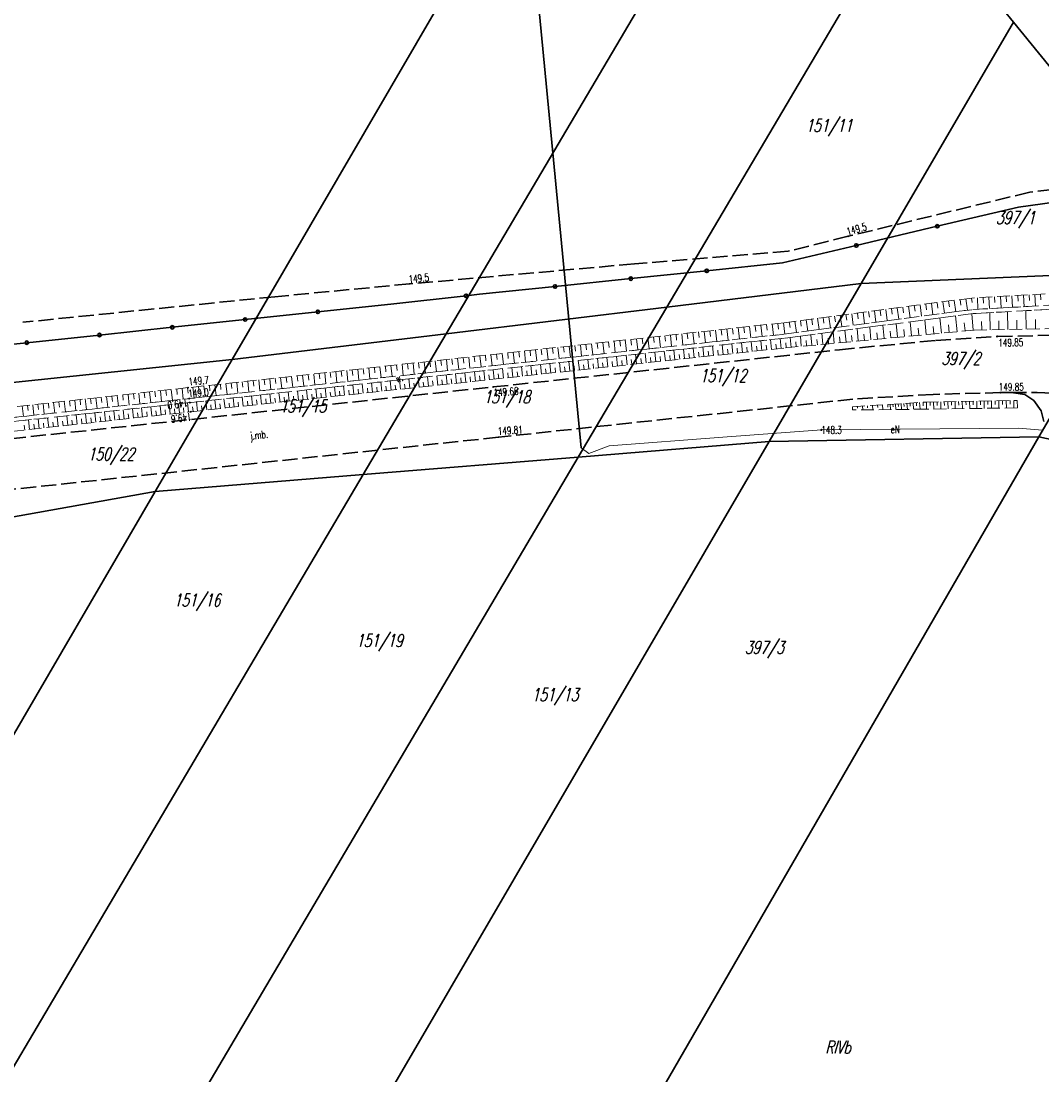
# Model space of a CAD drawing. Header units: metres. Extents: x 8430084 to 8437887, y 5768320 to 5771876.
# Tile 20 of 50: x 8433488 to 8433589, y 5770602 to 5770706. Entities that reach past the tile are written whole.
import ezdxf
from ezdxf.enums import TextEntityAlignment as Align

# ---------------------------------------------------------------- set-up
doc = ezdxf.new("R2010")
doc.units = ezdxf.units.M
doc.header["$MEASUREMENT"] = 0
for name, pattern in [('2_1', [0]), ('2_OTKJ', [2, 1.5, -0.5]), ('2_OTRK', [1.75, 1.25, -0.5]), ('2_OTRKG', [1.75, 1.25, -0.5]), ('2_OTWM', [1, 0.5, -0.5]), ('4_SUEP_A', [0]), ('4_SULO', [0]), ('GDE', [0]), ('GUK', [2, 1.5, -0.5]), ('GUZ', [1, 0.5, -0.5])]:
    doc.linetypes.add(name, pattern=pattern)
doc.layers.get('0').update_dxf_attribs({"color": 250, "linetype": 'CONTINUOUS', "lineweight": 100})
for name, color, linetype, lineweight in [('Dzialki', 4, 'GDE', 30), ('Numery_dzialek', 4, 'CONTINUOUS', 30), ('OTK_E_T_0', 253, 'CONTINUOUS', 0), ('OTK_L_0', 253, '2_OTKJ', 30), ('OTO_L_0', 252, 'CONTINUOUS', 35), ('OTR_L_1', 252, '2_OTRK', 18), ('OTR_T_0', 253, 'CONTINUOUS', 18), ('OTR_T_1', 253, 'CONTINUOUS', 18), ('OTW_E_T_2', 7, 'CONTINUOUS', 0), ('OTW_L_3', 7, 'CONTINUOUS', 18), ('SUEP_E_T_0', 1, 'CONTINUOUS', 0), ('SUEP_L_0', 1, '4_SUEP_A', 18), ('SUER_T_0', 1, 'CONTINUOUS', 18), ('SUL_L_1', 7, '4_SULO', 35), ('Uzytki', 253, 'GUZ', 18)]:
    doc.layers.add(name, color=color, linetype=linetype, lineweight=lineweight)
doc.layers.add('Kontury', color=7, linetype='GUK', lineweight=18, true_color=0x008000)
doc.layers.add('Numery_konturow', color=7, linetype='CONTINUOUS', lineweight=13, true_color=0x008000)
doc.styles.get("Standard").update_dxf_attribs({"font": 'Simplex.SHX', "width": 0.75})

# ---------------------------------------------------------------- blocks, each defined once
blk = doc.blocks.new('2_OTRN')
at = {"color": 0, "linetype": 'Continuous'}
blk.add_circle((0, 0), 0.045, dxfattribs=at)
blk = doc.blocks.new('2_OTRS')
at = {"color": 0, "linetype": 'Continuous'}
blk.add_circle((0, 0), 0.045, dxfattribs=at)
blk = doc.blocks.new('4_SUPS')
at = {"color": 0, "linetype": 'Continuous'}
blk.add_circle((0, 0), 0.0625, dxfattribs=at)

msp = doc.modelspace()

# ---------------------------------------------------------------- linework, layer by layer
at = {"layer": 'Dzialki'}
for p, q in [((8433508.67, 5770672.84), (8433552.22, 5770747.63)), ((8433529.85, 5770675.4), (8433563.96, 5770733.21)), ((8433575.71, 5770718.78), (8433551.67, 5770678.04)), ((8433585.97, 5770706.23), (8433575.71, 5770718.78)), ((8433570.9, 5770680.37), (8433585.97, 5770706.23)), ((8433585.97, 5770706.23), (8433601.27, 5770687.37)), ((8433570.9, 5770680.37), (8433597.88, 5770681.5)), ((8433597.88, 5770681.5), (8433588.46, 5770665.18)), ((8433551.67, 5770678.04), (8433570.9, 5770680.37)), ((8433561.78, 5770664.72), (8433570.9, 5770680.37)), ((8433529.85, 5770675.4), (8433551.67, 5770678.04)), ((8433551.67, 5770678.04), (8433542.9, 5770663.19)), ((8433508.67, 5770672.84), (8433529.85, 5770675.4)), ((8433521.62, 5770661.46), (8433529.85, 5770675.4)), ((8433461.35, 5770667.91), (8433508.67, 5770672.84)), ((8433501.06, 5770659.79), (8433508.67, 5770672.84)), ((8433588.46, 5770665.18), (8433441.28, 5770410.31)), ((8433561.78, 5770664.72), (8433588.46, 5770665.18)), ((8433588.46, 5770665.18), (8433612.02, 5770660.14)), ((8433420.62, 5770422.47), (8433561.78, 5770664.72)), ((8433542.9, 5770663.19), (8433561.78, 5770664.72)), ((8433493.78, 5770579.95), (8433542.9, 5770663.19)), ((8433521.62, 5770661.46), (8433542.9, 5770663.19)), ((8433482.04, 5770594.38), (8433521.62, 5770661.46)), ((8433501.06, 5770659.79), (8433521.62, 5770661.46)), ((8433501.06, 5770659.79), (8433377.53, 5770447.68)), ((8433445.1, 5770649.79), (8433501.06, 5770659.79))]:
    msp.add_line(p, q, dxfattribs=at)
at = {"layer": 'Kontury'}
for p, q in [((8433588.46, 5770665.18), (8433561.78, 5770664.72)), ((8433612.02, 5770660.14), (8433588.46, 5770665.18)), ((8433561.78, 5770664.72), (8433501.06, 5770659.79)), ((8433501.06, 5770659.79), (8433445.1, 5770649.79))]:
    msp.add_line(p, q, dxfattribs=at)
at = {"layer": 'OTK_L_0', "linetype": '2_OTKJ'}
for p, q in [((8433599.77, 5770690.91), (8433587.57, 5770689.4)), ((8433587.57, 5770689.4), (8433569.61, 5770685.04)), ((8433569.61, 5770685.04), (8433563.66, 5770683.56)), ((8433563.66, 5770683.56), (8433548.46, 5770682.31)), ((8433548.46, 5770682.31), (8433526.23, 5770680.33)), ((8433526.23, 5770680.33), (8433512.89, 5770679.06)), ((8433512.89, 5770679.06), (8433487.96, 5770676.53)), ((8433568.74, 5770673.81), (8433578.26, 5770674.74)), ((8433578.26, 5770674.74), (8433584.37, 5770675.13)), ((8433584.37, 5770675.13), (8433590.35, 5770675.25)), ((8433534.49, 5770670.13), (8433568.74, 5770673.81)), ((8433484.78, 5770664.79), (8433534.49, 5770670.13)), ((8433578.02, 5770669.4), (8433570.07, 5770668.93)), ((8433584.66, 5770669.57), (8433578.02, 5770669.4)), ((8433585.73, 5770669.59), (8433584.66, 5770669.57)), ((8433585.73, 5770669.59), (8433588.3, 5770669.58)), ((8433587.06, 5770669.37), (8433585.73, 5770669.59)), ((8433587.97, 5770668.79), (8433587.06, 5770669.37)), ((8433588.3, 5770669.58), (8433591.69, 5770669.45)), ((8433570.07, 5770668.93), (8433535.02, 5770665.16)), ((8433588.7, 5770667.76), (8433587.97, 5770668.79)), ((8433588.94, 5770666.7), (8433588.7, 5770667.76)), ((8433535.02, 5770665.16), (8433485.31, 5770659.82))]:
    msp.add_line(p, q, dxfattribs=at)
at = {"layer": 'OTO_L_0'}
for p, q in [((8433586.44, 5770687.93), (8433593.87, 5770688.95)), ((8433578.42, 5770686.03), (8433586.44, 5770687.93)), ((8433570.41, 5770684.13), (8433578.42, 5770686.03)), ((8433563.11, 5770682.4), (8433570.41, 5770684.13)), ((8433555.61, 5770681.62), (8433563.11, 5770682.4)), ((8433540.61, 5770680.07), (8433548.11, 5770680.85)), ((8433548.11, 5770680.85), (8433555.61, 5770681.62)), ((8433533.15, 5770679.3), (8433540.61, 5770680.07)), ((8433524.36, 5770678.32), (8433531.81, 5770679.15)), ((8433531.81, 5770679.15), (8433533.15, 5770679.3)), ((8433509.96, 5770676.8), (8433517.16, 5770677.56)), ((8433517.16, 5770677.56), (8433524.36, 5770678.32)), ((8433502.76, 5770676.03), (8433509.96, 5770676.8)), ((8433495.56, 5770675.27), (8433502.76, 5770676.03)), ((8433481.16, 5770673.75), (8433488.36, 5770674.51)), ((8433488.36, 5770674.51), (8433495.56, 5770675.27))]:
    msp.add_line(p, q, dxfattribs=at)
for centre in [(8433578.42, 5770686.03), (8433570.41, 5770684.13), (8433555.61, 5770681.62), (8433548.11, 5770680.85), (8433540.61, 5770680.07), (8433531.81, 5770679.15), (8433517.16, 5770677.56), (8433509.96, 5770676.8), (8433502.76, 5770676.03), (8433488.36, 5770674.51), (8433495.56, 5770675.27)]:
    msp.add_circle(centre, 0.17, dxfattribs=at)
at = {"layer": 'OTR_L_1', "linetype": '2_OTRKG'}
for p, q in [((8433581.82, 5770678.93), (8433563.26, 5770676.49)), ((8433592.59, 5770679.52), (8433581.82, 5770678.93)), ((8433563.26, 5770676.49), (8433504.32, 5770670.06)), ((8433563.41, 5770674), (8433582.07, 5770675.76)), ((8433582.07, 5770675.76), (8433592.77, 5770675.95)), ((8433504.58, 5770667.68), (8433563.41, 5770674)), ((8433504.32, 5770670.06), (8433470.84, 5770666.37)), ((8433570.02, 5770668.17), (8433577.28, 5770668.63)), ((8433577.28, 5770668.63), (8433586.33, 5770668.8)), ((8433471.17, 5770663.99), (8433504.58, 5770667.68))]:
    msp.add_line(p, q, dxfattribs=at)
at = {"layer": 'OTR_L_1', "linetype": '2_1'}
for p, q in [((8433579.54, 5770678.63), (8433579.61, 5770678.06)), ((8433580.1, 5770678.7), (8433580.25, 5770677.57)), ((8433580.67, 5770678.78), (8433580.74, 5770678.21)), ((8433581.24, 5770678.85), (8433581.39, 5770677.72)), ((8433581.8, 5770678.93), (8433581.86, 5770678.5)), ((8433582.38, 5770678.96), (8433582.44, 5770677.82)), ((8433582.95, 5770678.99), (8433582.98, 5770678.42)), ((8433583.52, 5770679.02), (8433583.58, 5770677.88)), ((8433584.09, 5770679.05), (8433584.12, 5770678.48)), ((8433584.66, 5770679.09), (8433584.72, 5770677.95)), ((8433585.23, 5770679.12), (8433585.26, 5770678.55)), ((8433585.8, 5770679.15), (8433585.86, 5770678.01)), ((8433586.37, 5770679.18), (8433586.4, 5770678.61)), ((8433586.94, 5770679.21), (8433587, 5770678.07)), ((8433587.5, 5770679.24), (8433587.53, 5770678.67)), ((8433588.07, 5770679.27), (8433588.13, 5770678.14)), ((8433588.64, 5770679.3), (8433588.67, 5770678.74)), ((8433571.63, 5770677.59), (8433571.71, 5770677.03)), ((8433572.2, 5770677.66), (8433572.34, 5770676.54)), ((8433572.76, 5770677.74), (8433572.83, 5770677.18)), ((8433573.32, 5770677.81), (8433573.47, 5770676.69)), ((8433573.89, 5770677.89), (8433573.96, 5770677.32)), ((8433574.45, 5770677.96), (8433574.6, 5770676.83)), ((8433575.01, 5770678.04), (8433575.09, 5770677.47)), ((8433575.58, 5770678.11), (8433575.73, 5770676.98)), ((8433576.14, 5770678.18), (8433576.22, 5770677.62)), ((8433576.71, 5770678.26), (8433576.86, 5770677.13)), ((8433577.27, 5770678.33), (8433577.35, 5770677.77)), ((8433577.84, 5770678.41), (8433577.99, 5770677.28)), ((8433578.4, 5770678.48), (8433578.48, 5770677.92)), ((8433578.97, 5770678.56), (8433579.12, 5770677.42)), ((8433585.4, 5770675.82), (8433585.37, 5770677.58)), ((8433587.21, 5770675.85), (8433587.18, 5770677.68)), ((8433563.78, 5770676.56), (8433563.85, 5770676)), ((8433564.34, 5770676.63), (8433564.49, 5770675.51)), ((8433564.9, 5770676.71), (8433564.97, 5770676.15)), ((8433565.46, 5770676.78), (8433565.61, 5770675.66)), ((8433566.02, 5770676.85), (8433566.09, 5770676.29)), ((8433566.58, 5770676.93), (8433566.73, 5770675.81)), ((8433567.14, 5770677), (8433567.21, 5770676.44)), ((8433567.7, 5770677.07), (8433567.85, 5770675.95)), ((8433568.26, 5770677.15), (8433568.34, 5770676.59)), ((8433568.82, 5770677.22), (8433568.97, 5770676.1)), ((8433569.38, 5770677.3), (8433569.46, 5770676.73)), ((8433569.95, 5770677.37), (8433570.09, 5770676.24)), ((8433570.51, 5770677.44), (8433570.58, 5770676.88)), ((8433571.07, 5770677.52), (8433571.22, 5770676.39)), ((8433575.88, 5770675.18), (8433575.75, 5770676.58)), ((8433577.33, 5770675.31), (8433577.19, 5770676.77)), ((8433578.82, 5770675.45), (8433578.68, 5770676.96)), ((8433580.37, 5770675.6), (8433580.22, 5770677.16)), ((8433581.98, 5770675.75), (8433581.82, 5770677.37)), ((8433582.81, 5770675.77), (8433582.79, 5770676.6)), ((8433583.65, 5770675.79), (8433583.62, 5770677.48)), ((8433584.52, 5770675.8), (8433584.5, 5770676.67)), ((8433586.29, 5770675.84), (8433586.28, 5770676.73)), ((8433588.14, 5770675.87), (8433588.12, 5770676.8)), ((8433554.25, 5770675.51), (8433554.37, 5770674.39)), ((8433554.81, 5770675.57), (8433554.87, 5770675.01)), ((8433555.37, 5770675.63), (8433555.49, 5770674.51)), ((8433555.93, 5770675.69), (8433555.99, 5770675.13)), ((8433556.49, 5770675.75), (8433556.61, 5770674.63)), ((8433557.05, 5770675.81), (8433557.11, 5770675.25)), ((8433557.61, 5770675.87), (8433557.73, 5770674.75)), ((8433558.17, 5770675.93), (8433558.23, 5770675.37)), ((8433558.73, 5770676), (8433558.85, 5770674.87)), ((8433559.29, 5770676.06), (8433559.35, 5770675.5)), ((8433559.85, 5770676.12), (8433559.97, 5770675)), ((8433560.41, 5770676.18), (8433560.47, 5770675.62)), ((8433560.97, 5770676.24), (8433561.1, 5770675.12)), ((8433561.53, 5770676.3), (8433561.6, 5770675.74)), ((8433562.1, 5770676.36), (8433562.22, 5770675.24)), ((8433562.66, 5770676.42), (8433562.72, 5770675.86)), ((8433563.22, 5770676.49), (8433563.34, 5770675.36)), ((8433568.23, 5770674.45), (8433568.12, 5770675.59)), ((8433569.39, 5770674.56), (8433569.28, 5770675.74)), ((8433570.6, 5770674.68), (8433570.49, 5770675.9)), ((8433571.85, 5770674.8), (8433571.73, 5770676.06)), ((8433572.49, 5770674.86), (8433572.43, 5770675.5)), ((8433573.15, 5770674.92), (8433573.03, 5770676.23)), ((8433573.81, 5770674.98), (8433573.75, 5770675.65)), ((8433574.49, 5770675.05), (8433574.36, 5770676.4)), ((8433575.18, 5770675.11), (8433575.12, 5770675.8)), ((8433576.6, 5770675.24), (8433576.53, 5770675.96)), ((8433578.07, 5770675.38), (8433578, 5770676.12)), ((8433579.59, 5770675.53), (8433579.52, 5770676.29)), ((8433581.17, 5770675.67), (8433581.09, 5770676.47)), ((8433544.23, 5770674.41), (8433544.35, 5770673.3)), ((8433544.78, 5770674.47), (8433544.84, 5770673.92)), ((8433545.34, 5770674.53), (8433545.46, 5770673.42)), ((8433545.89, 5770674.6), (8433545.96, 5770674.04)), ((8433546.45, 5770674.66), (8433546.57, 5770673.54)), ((8433547.01, 5770674.72), (8433547.07, 5770674.16)), ((8433547.56, 5770674.78), (8433547.68, 5770673.66)), ((8433548.12, 5770674.84), (8433548.18, 5770674.28)), ((8433548.68, 5770674.9), (8433548.8, 5770673.79)), ((8433549.23, 5770674.96), (8433549.29, 5770674.4)), ((8433549.79, 5770675.02), (8433549.91, 5770673.91)), ((8433550.35, 5770675.08), (8433550.41, 5770674.52)), ((8433550.9, 5770675.14), (8433551.03, 5770674.03)), ((8433551.46, 5770675.2), (8433551.52, 5770674.65)), ((8433552.02, 5770675.26), (8433552.14, 5770674.15)), ((8433552.58, 5770675.32), (8433552.64, 5770674.77)), ((8433553.14, 5770675.39), (8433553.26, 5770674.27)), ((8433553.69, 5770675.45), (8433553.75, 5770674.89)), ((8433559.15, 5770673.54), (8433559.05, 5770674.5)), ((8433560.11, 5770673.65), (8433560.01, 5770674.6)), ((8433561.07, 5770673.75), (8433560.97, 5770674.71)), ((8433562.03, 5770673.85), (8433561.93, 5770674.81)), ((8433562.99, 5770673.95), (8433562.89, 5770674.92)), ((8433563.47, 5770674.01), (8433563.43, 5770674.49)), ((8433563.96, 5770674.05), (8433563.87, 5770675.04)), ((8433564.46, 5770674.1), (8433564.42, 5770674.6)), ((8433564.97, 5770674.15), (8433564.88, 5770675.17)), ((8433565.49, 5770674.2), (8433565.44, 5770674.72)), ((8433566.02, 5770674.25), (8433565.92, 5770675.3)), ((8433566.56, 5770674.3), (8433566.51, 5770674.83)), ((8433567.11, 5770674.35), (8433567, 5770675.44)), ((8433567.66, 5770674.4), (8433567.61, 5770674.96)), ((8433568.81, 5770674.51), (8433568.75, 5770675.09)), ((8433569.99, 5770674.62), (8433569.94, 5770675.22)), ((8433571.22, 5770674.74), (8433571.16, 5770675.36)), ((8433534.82, 5770673.39), (8433534.88, 5770672.84)), ((8433535.37, 5770673.45), (8433535.5, 5770672.34)), ((8433535.93, 5770673.51), (8433535.99, 5770672.96)), ((8433536.48, 5770673.57), (8433536.6, 5770672.46)), ((8433537.03, 5770673.63), (8433537.09, 5770673.08)), ((8433537.58, 5770673.69), (8433537.7, 5770672.58)), ((8433538.14, 5770673.75), (8433538.2, 5770673.2)), ((8433538.69, 5770673.81), (8433538.81, 5770672.7)), ((8433539.24, 5770673.87), (8433539.3, 5770673.32)), ((8433539.8, 5770673.93), (8433539.92, 5770672.82)), ((8433540.35, 5770673.99), (8433540.41, 5770673.44)), ((8433540.9, 5770674.05), (8433541.02, 5770672.94)), ((8433541.46, 5770674.11), (8433541.52, 5770673.56)), ((8433542.01, 5770674.17), (8433542.13, 5770673.06)), ((8433542.56, 5770674.23), (8433542.62, 5770673.68)), ((8433543.12, 5770674.29), (8433543.24, 5770673.18)), ((8433543.67, 5770674.35), (8433543.73, 5770673.8)), ((8433549.62, 5770672.52), (8433549.52, 5770673.47)), ((8433550.57, 5770672.62), (8433550.47, 5770673.57)), ((8433551.52, 5770672.72), (8433551.42, 5770673.67)), ((8433552.47, 5770672.82), (8433552.37, 5770673.78)), ((8433553.42, 5770672.93), (8433553.32, 5770673.88)), ((8433553.9, 5770672.98), (8433553.85, 5770673.45)), ((8433554.38, 5770673.03), (8433554.27, 5770673.98)), ((8433554.85, 5770673.08), (8433554.8, 5770673.56)), ((8433555.33, 5770673.13), (8433555.23, 5770674.09)), ((8433555.81, 5770673.18), (8433555.75, 5770673.66)), ((8433556.28, 5770673.23), (8433556.18, 5770674.19)), ((8433556.76, 5770673.29), (8433556.71, 5770673.76)), ((8433557.24, 5770673.34), (8433557.14, 5770674.29)), ((8433557.72, 5770673.39), (8433557.66, 5770673.87)), ((8433558.19, 5770673.44), (8433558.09, 5770674.4)), ((8433558.67, 5770673.49), (8433558.62, 5770673.97)), ((8433559.63, 5770673.59), (8433559.58, 5770674.07)), ((8433560.59, 5770673.7), (8433560.54, 5770674.18)), ((8433561.55, 5770673.8), (8433561.5, 5770674.28)), ((8433562.51, 5770673.9), (8433562.46, 5770674.38)), ((8433525.48, 5770672.37), (8433525.6, 5770671.27)), ((8433526.03, 5770672.43), (8433526.09, 5770671.88)), ((8433526.57, 5770672.49), (8433526.69, 5770671.39)), ((8433527.12, 5770672.55), (8433527.18, 5770672)), ((8433527.67, 5770672.61), (8433527.79, 5770671.51)), ((8433528.22, 5770672.67), (8433528.28, 5770672.12)), ((8433528.77, 5770672.73), (8433528.89, 5770671.63)), ((8433529.32, 5770672.79), (8433529.38, 5770672.24)), ((8433529.87, 5770672.85), (8433529.99, 5770671.75)), ((8433530.42, 5770672.91), (8433530.48, 5770672.36)), ((8433530.97, 5770672.97), (8433531.09, 5770671.87)), ((8433531.52, 5770673.03), (8433531.58, 5770672.48)), ((8433532.07, 5770673.09), (8433532.19, 5770671.99)), ((8433532.62, 5770673.15), (8433532.68, 5770672.6)), ((8433533.17, 5770673.21), (8433533.29, 5770672.11)), ((8433533.72, 5770673.27), (8433533.78, 5770672.72)), ((8433534.27, 5770673.33), (8433534.39, 5770672.22)), ((8433539.26, 5770671.41), (8433539.16, 5770672.34)), ((8433540.2, 5770671.51), (8433540.1, 5770672.44)), ((8433541.14, 5770671.61), (8433541.04, 5770672.55)), ((8433542.08, 5770671.71), (8433541.97, 5770672.65)), ((8433543.02, 5770671.81), (8433542.91, 5770672.75)), ((8433543.49, 5770671.86), (8433543.44, 5770672.33)), ((8433543.96, 5770671.91), (8433543.86, 5770672.85)), ((8433544.43, 5770671.96), (8433544.38, 5770672.43)), ((8433544.9, 5770672.01), (8433544.8, 5770672.95)), ((8433545.37, 5770672.06), (8433545.32, 5770672.53)), ((8433545.84, 5770672.11), (8433545.74, 5770673.06)), ((8433546.31, 5770672.16), (8433546.26, 5770672.64)), ((8433546.79, 5770672.21), (8433546.68, 5770673.16)), ((8433547.26, 5770672.26), (8433547.21, 5770672.74)), ((8433547.73, 5770672.32), (8433547.63, 5770673.26)), ((8433548.2, 5770672.37), (8433548.15, 5770672.84)), ((8433548.68, 5770672.42), (8433548.58, 5770673.36)), ((8433549.15, 5770672.47), (8433549.1, 5770672.94)), ((8433550.1, 5770672.57), (8433550.05, 5770673.04)), ((8433551.05, 5770672.67), (8433551, 5770673.15)), ((8433552, 5770672.77), (8433551.95, 5770673.25)), ((8433552.95, 5770672.88), (8433552.9, 5770673.35)), ((8433515.65, 5770671.3), (8433515.77, 5770670.21)), ((8433516.19, 5770671.36), (8433516.25, 5770670.81)), ((8433516.74, 5770671.41), (8433516.86, 5770670.33)), ((8433517.28, 5770671.47), (8433517.34, 5770670.93)), ((8433517.83, 5770671.53), (8433517.95, 5770670.44)), ((8433518.37, 5770671.59), (8433518.43, 5770671.05)), ((8433518.92, 5770671.65), (8433519.04, 5770670.56)), ((8433519.46, 5770671.71), (8433519.52, 5770671.17)), ((8433520.01, 5770671.77), (8433520.13, 5770670.68)), ((8433520.55, 5770671.83), (8433520.61, 5770671.28)), ((8433521.1, 5770671.89), (8433521.22, 5770670.8)), ((8433521.65, 5770671.95), (8433521.71, 5770671.4)), ((8433522.19, 5770672.01), (8433522.31, 5770670.92)), ((8433522.74, 5770672.07), (8433522.8, 5770671.52)), ((8433523.29, 5770672.13), (8433523.41, 5770671.03)), ((8433523.84, 5770672.19), (8433523.89, 5770671.64)), ((8433524.38, 5770672.25), (8433524.5, 5770671.15)), ((8433524.93, 5770672.31), (8433524.99, 5770671.76)), ((8433529.94, 5770670.4), (8433529.84, 5770671.33)), ((8433530.87, 5770670.5), (8433530.77, 5770671.43)), ((8433531.8, 5770670.6), (8433531.7, 5770671.53)), ((8433532.73, 5770670.7), (8433532.63, 5770671.63)), ((8433533.66, 5770670.8), (8433533.56, 5770671.73)), ((8433534.12, 5770670.85), (8433534.07, 5770671.32)), ((8433534.59, 5770670.9), (8433534.49, 5770671.84)), ((8433535.05, 5770670.95), (8433535, 5770671.42)), ((8433535.52, 5770671), (8433535.42, 5770671.94)), ((8433535.99, 5770671.05), (8433535.94, 5770671.52)), ((8433536.45, 5770671.1), (8433536.35, 5770672.04)), ((8433536.92, 5770671.15), (8433536.87, 5770671.62)), ((8433537.39, 5770671.2), (8433537.29, 5770672.14)), ((8433537.86, 5770671.25), (8433537.81, 5770671.72)), ((8433538.32, 5770671.31), (8433538.22, 5770672.24)), ((8433538.79, 5770671.36), (8433538.74, 5770671.82)), ((8433539.73, 5770671.46), (8433539.68, 5770671.92)), ((8433540.67, 5770671.56), (8433540.62, 5770672.03)), ((8433541.61, 5770671.66), (8433541.56, 5770672.13)), ((8433542.55, 5770671.76), (8433542.49, 5770672.23)), ((8433506.42, 5770670.29), (8433506.48, 5770669.75)), ((8433506.97, 5770670.35), (8433507.08, 5770669.27)), ((8433507.51, 5770670.41), (8433507.57, 5770669.87)), ((8433508.05, 5770670.47), (8433508.17, 5770669.38)), ((8433508.59, 5770670.53), (8433508.65, 5770669.98)), ((8433509.13, 5770670.58), (8433509.25, 5770669.5)), ((8433509.67, 5770670.64), (8433509.73, 5770670.1)), ((8433510.22, 5770670.7), (8433510.33, 5770669.62)), ((8433510.76, 5770670.76), (8433510.82, 5770670.22)), ((8433511.3, 5770670.82), (8433511.42, 5770669.74)), ((8433511.84, 5770670.88), (8433511.9, 5770670.34)), ((8433512.39, 5770670.94), (8433512.5, 5770669.85)), ((8433512.93, 5770671), (8433512.99, 5770670.46)), ((8433513.47, 5770671.06), (8433513.59, 5770669.97)), ((8433514.02, 5770671.12), (8433514.08, 5770670.57)), ((8433514.56, 5770671.18), (8433514.68, 5770670.09)), ((8433515.1, 5770671.24), (8433515.16, 5770670.69)), ((8433520.72, 5770669.41), (8433520.62, 5770670.33)), ((8433521.64, 5770669.51), (8433521.54, 5770670.43)), ((8433522.56, 5770669.61), (8433522.46, 5770670.53)), ((8433523.47, 5770669.71), (8433523.38, 5770670.63)), ((8433524.4, 5770669.81), (8433524.3, 5770670.73)), ((8433524.86, 5770669.86), (8433524.81, 5770670.32)), ((8433525.32, 5770669.91), (8433525.22, 5770670.83)), ((8433525.78, 5770669.96), (8433525.73, 5770670.42)), ((8433526.24, 5770670.01), (8433526.14, 5770670.93)), ((8433526.7, 5770670.06), (8433526.65, 5770670.52)), ((8433527.16, 5770670.11), (8433527.06, 5770671.03)), ((8433527.63, 5770670.16), (8433527.58, 5770670.62)), ((8433528.09, 5770670.21), (8433527.99, 5770671.13)), ((8433528.55, 5770670.26), (8433528.5, 5770670.72)), ((8433529.01, 5770670.3), (8433528.91, 5770671.23)), ((8433529.48, 5770670.35), (8433529.43, 5770670.82)), ((8433530.4, 5770670.45), (8433530.35, 5770670.92)), ((8433531.33, 5770670.55), (8433531.28, 5770671.02)), ((8433532.26, 5770670.65), (8433532.21, 5770671.12)), ((8433533.19, 5770670.75), (8433533.14, 5770671.22)), ((8433496.79, 5770669.23), (8433496.85, 5770668.7)), ((8433497.32, 5770669.29), (8433497.43, 5770668.23)), ((8433497.85, 5770669.35), (8433497.9, 5770668.82)), ((8433498.38, 5770669.4), (8433498.49, 5770668.34)), ((8433498.91, 5770669.46), (8433498.97, 5770668.93)), ((8433499.44, 5770669.52), (8433499.56, 5770668.46)), ((8433499.97, 5770669.58), (8433500.03, 5770669.05)), ((8433500.51, 5770669.64), (8433500.62, 5770668.57)), ((8433501.04, 5770669.7), (8433501.1, 5770669.16)), ((8433501.58, 5770669.76), (8433501.69, 5770668.69)), ((8433502.11, 5770669.82), (8433502.17, 5770669.28)), ((8433502.65, 5770669.88), (8433502.77, 5770668.8)), ((8433503.19, 5770669.93), (8433503.25, 5770669.4)), ((8433503.72, 5770669.99), (8433503.84, 5770668.92)), ((8433504.26, 5770670.05), (8433504.32, 5770669.51)), ((8433504.8, 5770670.11), (8433504.92, 5770669.03)), ((8433505.34, 5770670.17), (8433505.4, 5770669.63)), ((8433505.88, 5770670.23), (8433506, 5770669.15)), ((8433510.68, 5770668.34), (8433510.59, 5770669.24)), ((8433511.59, 5770668.43), (8433511.49, 5770669.34)), ((8433512.5, 5770668.53), (8433512.4, 5770669.44)), ((8433513.41, 5770668.63), (8433513.31, 5770669.54)), ((8433514.32, 5770668.73), (8433514.22, 5770669.64)), ((8433514.78, 5770668.78), (8433514.73, 5770669.23)), ((8433515.23, 5770668.82), (8433515.13, 5770669.74)), ((8433515.69, 5770668.87), (8433515.64, 5770669.33)), ((8433516.14, 5770668.92), (8433516.04, 5770669.83)), ((8433516.6, 5770668.97), (8433516.55, 5770669.43)), ((8433517.06, 5770669.02), (8433516.96, 5770669.93)), ((8433517.51, 5770669.07), (8433517.46, 5770669.53)), ((8433517.97, 5770669.12), (8433517.87, 5770670.03)), ((8433518.43, 5770669.17), (8433518.38, 5770669.63)), ((8433518.89, 5770669.22), (8433518.79, 5770670.13)), ((8433519.34, 5770669.27), (8433519.29, 5770669.72)), ((8433519.8, 5770669.32), (8433519.7, 5770670.23)), ((8433520.26, 5770669.36), (8433520.21, 5770669.82)), ((8433521.18, 5770669.46), (8433521.13, 5770669.92)), ((8433522.1, 5770669.56), (8433522.05, 5770670.02)), ((8433523.01, 5770669.66), (8433522.97, 5770670.12)), ((8433523.94, 5770669.76), (8433523.89, 5770670.22)), ((8433487.91, 5770668.25), (8433488.03, 5770667.22)), ((8433488.43, 5770668.31), (8433488.49, 5770667.79)), ((8433488.95, 5770668.37), (8433489.06, 5770667.33)), ((8433489.46, 5770668.42), (8433489.52, 5770667.9)), ((8433489.98, 5770668.48), (8433490.1, 5770667.44)), ((8433490.5, 5770668.54), (8433490.56, 5770668.02)), ((8433491.02, 5770668.59), (8433491.13, 5770667.55)), ((8433491.54, 5770668.65), (8433491.6, 5770668.13)), ((8433492.06, 5770668.71), (8433492.18, 5770667.67)), ((8433492.58, 5770668.77), (8433492.64, 5770668.24)), ((8433493.11, 5770668.82), (8433493.22, 5770667.78)), ((8433493.63, 5770668.88), (8433493.69, 5770668.36)), ((8433494.15, 5770668.94), (8433494.27, 5770667.89)), ((8433494.68, 5770669), (8433494.74, 5770668.47)), ((8433495.2, 5770669.06), (8433495.32, 5770668)), ((8433495.73, 5770669.11), (8433495.79, 5770668.59)), ((8433496.26, 5770669.17), (8433496.38, 5770668.12)), ((8433500.74, 5770667.26), (8433500.63, 5770668.17)), ((8433501.65, 5770667.36), (8433501.55, 5770668.27)), ((8433502.55, 5770667.46), (8433502.45, 5770668.36)), ((8433503.46, 5770667.56), (8433503.36, 5770668.46)), ((8433504.36, 5770667.66), (8433504.26, 5770668.56)), ((8433504.81, 5770667.7), (8433504.76, 5770668.15)), ((8433505.26, 5770667.75), (8433505.16, 5770668.65)), ((8433505.71, 5770667.8), (8433505.66, 5770668.25)), ((8433506.16, 5770667.85), (8433506.06, 5770668.75)), ((8433506.61, 5770667.9), (8433506.56, 5770668.35)), ((8433507.06, 5770667.95), (8433506.97, 5770668.85)), ((8433507.52, 5770668), (8433507.47, 5770668.45)), ((8433507.97, 5770668.04), (8433507.87, 5770668.95)), ((8433508.42, 5770668.09), (8433508.37, 5770668.54)), ((8433508.87, 5770668.14), (8433508.77, 5770669.05)), ((8433509.32, 5770668.19), (8433509.28, 5770668.64)), ((8433509.78, 5770668.24), (8433509.68, 5770669.14)), ((8433510.23, 5770668.29), (8433510.18, 5770668.74)), ((8433511.14, 5770668.38), (8433511.09, 5770668.84)), ((8433512.05, 5770668.48), (8433512, 5770668.94)), ((8433512.95, 5770668.58), (8433512.91, 5770669.03)), ((8433513.86, 5770668.68), (8433513.82, 5770669.13)), ((8433570.02, 5770668.17), (8433570.04, 5770667.85)), ((8433570.52, 5770668.2), (8433570.53, 5770668.03)), ((8433571.02, 5770668.23), (8433571.04, 5770667.86)), ((8433571.52, 5770668.26), (8433571.53, 5770668.07)), ((8433572.02, 5770668.3), (8433572.04, 5770667.87)), ((8433572.51, 5770668.33), (8433572.53, 5770668.1)), ((8433573.01, 5770668.36), (8433573.04, 5770667.88)), ((8433573.51, 5770668.39), (8433573.53, 5770668.14)), ((8433573.76, 5770668.41), (8433573.8, 5770667.89)), ((8433574.02, 5770668.42), (8433574.04, 5770668.16)), ((8433574.29, 5770668.44), (8433574.32, 5770667.9)), ((8433574.56, 5770668.46), (8433574.58, 5770668.18)), ((8433574.84, 5770668.48), (8433574.87, 5770667.9)), ((8433575.12, 5770668.49), (8433575.14, 5770668.2)), ((8433575.42, 5770668.51), (8433575.46, 5770667.91)), ((8433575.72, 5770668.53), (8433575.74, 5770668.22)), ((8433576.03, 5770668.55), (8433576.07, 5770667.92)), ((8433576.35, 5770668.57), (8433576.37, 5770668.25)), ((8433576.67, 5770668.59), (8433576.71, 5770667.92)), ((8433577.01, 5770668.61), (8433577.03, 5770668.27)), ((8433577.35, 5770668.63), (8433577.36, 5770667.93)), ((8433577.7, 5770668.64), (8433577.71, 5770668.29)), ((8433578.05, 5770668.64), (8433578.07, 5770667.94)), ((8433578.4, 5770668.65), (8433578.41, 5770668.3)), ((8433578.76, 5770668.66), (8433578.77, 5770667.95)), ((8433579.11, 5770668.66), (8433579.12, 5770668.31)), ((8433579.47, 5770668.67), (8433579.48, 5770667.96)), ((8433579.82, 5770668.68), (8433579.83, 5770668.32)), ((8433580.18, 5770668.68), (8433580.19, 5770667.97)), ((8433580.53, 5770668.69), (8433580.54, 5770668.33)), ((8433580.89, 5770668.7), (8433580.91, 5770667.98)), ((8433581.25, 5770668.7), (8433581.26, 5770668.35)), ((8433581.61, 5770668.71), (8433581.62, 5770667.99)), ((8433581.97, 5770668.72), (8433581.98, 5770668.36)), ((8433582.33, 5770668.72), (8433582.34, 5770668)), ((8433582.69, 5770668.73), (8433582.7, 5770668.37)), ((8433583.05, 5770668.74), (8433583.07, 5770668.01)), ((8433583.42, 5770668.75), (8433583.42, 5770668.38)), ((8433583.78, 5770668.75), (8433583.79, 5770668.02)), ((8433584.14, 5770668.76), (8433584.15, 5770668.39)), ((8433584.51, 5770668.77), (8433584.52, 5770668.03)), ((8433584.88, 5770668.77), (8433584.88, 5770668.41)), ((8433585.24, 5770668.78), (8433585.26, 5770668.04)), ((8433585.61, 5770668.79), (8433585.62, 5770668.42)), ((8433585.98, 5770668.79), (8433585.99, 5770668.05)), ((8433491.48, 5770666.23), (8433491.37, 5770667.17)), ((8433492.42, 5770666.34), (8433492.31, 5770667.27)), ((8433493.35, 5770666.44), (8433493.25, 5770667.38)), ((8433494.28, 5770666.54), (8433494.18, 5770667.48)), ((8433495.21, 5770666.65), (8433495.11, 5770667.58)), ((8433495.68, 5770666.7), (8433495.63, 5770667.16)), ((8433496.14, 5770666.75), (8433496.04, 5770667.67)), ((8433496.6, 5770666.8), (8433496.55, 5770667.26)), ((8433497.07, 5770666.85), (8433496.96, 5770667.77)), ((8433497.53, 5770666.9), (8433497.48, 5770667.36)), ((8433497.99, 5770666.95), (8433497.89, 5770667.87)), ((8433498.45, 5770667), (8433498.4, 5770667.46)), ((8433498.91, 5770667.05), (8433498.81, 5770667.97)), ((8433499.37, 5770667.1), (8433499.31, 5770667.56)), ((8433499.82, 5770667.15), (8433499.72, 5770668.07)), ((8433500.28, 5770667.21), (8433500.23, 5770667.66)), ((8433501.19, 5770667.31), (8433501.14, 5770667.76)), ((8433502.1, 5770667.41), (8433502.05, 5770667.86)), ((8433503.01, 5770667.51), (8433502.96, 5770667.96)), ((8433503.91, 5770667.61), (8433503.86, 5770668.06)), ((8433488.17, 5770665.87), (8433488.11, 5770666.34)), ((8433488.64, 5770665.92), (8433488.54, 5770666.87)), ((8433489.12, 5770665.97), (8433489.06, 5770666.45)), ((8433489.59, 5770666.02), (8433489.48, 5770666.97)), ((8433490.06, 5770666.08), (8433490.01, 5770666.55)), ((8433490.53, 5770666.13), (8433490.43, 5770667.07)), ((8433491.01, 5770666.18), (8433490.95, 5770666.65)), ((8433491.95, 5770666.28), (8433491.89, 5770666.75)), ((8433492.88, 5770666.39), (8433492.83, 5770666.86)), ((8433493.82, 5770666.49), (8433493.77, 5770666.96)), ((8433494.75, 5770666.59), (8433494.7, 5770667.06))]:
    msp.add_line(p, q, dxfattribs=at)
at = {"layer": 'OTR_L_1', "linetype": '2_OTRK'}
for p, q in [((8433563.24, 5770675.35), (8433581.93, 5770677.79)), ((8433581.93, 5770677.79), (8433592.68, 5770678.39)), ((8433592.74, 5770677.99), (8433581.97, 5770677.39)), ((8433581.97, 5770677.39), (8433563.29, 5770674.96)), ((8433504.44, 5770668.98), (8433563.24, 5770675.35)), ((8433563.29, 5770674.96), (8433504.48, 5770668.58)), ((8433470.96, 5770665.39), (8433504.44, 5770668.98)), ((8433504.48, 5770668.58), (8433471.01, 5770664.99)), ((8433570.02, 5770667.85), (8433570.02, 5770668.17)), ((8433586.33, 5770668.8), (8433586.34, 5770668.06)), ((8433577.38, 5770667.93), (8433570.02, 5770667.85)), ((8433586.34, 5770668.06), (8433577.38, 5770667.93))]:
    msp.add_line(p, q, dxfattribs=at)
at = {"layer": 'OTW_L_3', "linetype": '2_OTWM'}
for p, q in [((8433563.24, 5770675.35), (8433581.93, 5770677.79)), ((8433581.93, 5770677.79), (8433592.68, 5770678.39)), ((8433592.74, 5770677.99), (8433581.97, 5770677.39)), ((8433581.97, 5770677.39), (8433563.29, 5770674.96)), ((8433504.44, 5770668.98), (8433563.24, 5770675.35)), ((8433563.29, 5770674.96), (8433504.48, 5770668.58)), ((8433470.96, 5770665.39), (8433504.44, 5770668.98)), ((8433504.48, 5770668.58), (8433471.01, 5770664.99))]:
    msp.add_line(p, q, dxfattribs=at)
at = {"layer": 'SUEP_L_0', "linetype": '4_SUEP_A'}
for p, q in [((8433543.18, 5770664.11), (8433534.43, 5770755.24)), ((8433557.2, 5770665.16), (8433545.95, 5770664.29)), ((8433566.95, 5770665.88), (8433557.2, 5770665.16)), ((8433586.45, 5770666.05), (8433566.95, 5770665.88)), ((8433588.83, 5770665.85), (8433586.45, 5770666.05)), ((8433543.97, 5770663.53), (8433543.18, 5770664.11)), ((8433545.95, 5770664.29), (8433543.97, 5770663.53))]:
    msp.add_line(p, q, dxfattribs=at)
at = {"layer": 'SUL_L_1', "linetype": '4_SULO'}
msp.add_line((8433543.18, 5770664.11), (8433534.43, 5770755.24), dxfattribs=at)
at = {"layer": 'Uzytki'}
for p, q in [((8433588.46, 5770665.18), (8433561.78, 5770664.72)), ((8433612.02, 5770660.14), (8433588.46, 5770665.18)), ((8433561.78, 5770664.72), (8433542.9, 5770663.19)), ((8433542.9, 5770663.19), (8433521.62, 5770661.46)), ((8433521.62, 5770661.46), (8433501.06, 5770659.79)), ((8433501.06, 5770659.79), (8433445.1, 5770649.79))]:
    msp.add_line(p, q, dxfattribs=at)

# ---------------------------------------------------------------- block references
at = {"layer": 'OTR_T_0'}
for p in [(8433584.37, 5770675.13), (8433534.49, 5770670.13), (8433584.66, 5770669.57), (8433535.02, 5770665.16)]:
    msp.add_blockref('2_OTRS', p, dxfattribs=at)
at = {"layer": 'OTR_T_1'}
for p in [(8433569.61, 5770685.04), (8433526.23, 5770680.33), (8433504.32, 5770670.06), (8433504.44, 5770668.98), (8433504.48, 5770668.58), (8433504.58, 5770667.68)]:
    msp.add_blockref('2_OTRN', p, dxfattribs=at)
at = {"layer": 'SUER_T_0'}
msp.add_blockref('4_SUPS', (8433566.95, 5770665.88), dxfattribs=at)

# ---------------------------------------------------------------- texts
at = {"layer": 'Numery_dzialek', "oblique": 15, "width": 0.7}
for s, p in [('151/11', (8433567.69, 5770695.92)), ('397/1', (8433586.14, 5770686.79)), ('397/2', (8433580.74, 5770672.85)), ('151/12', (8433557.22, 5770671.16)), ('151/18', (8433535.84, 5770669.05)), ('151/15', (8433515.67, 5770668.15)), ('150/22', (8433496.69, 5770663.4)), ('151/16', (8433505.2, 5770648.94)), ('151/19', (8433523.23, 5770644.94)), ('397/3', (8433561.31, 5770644.27)), ('151/13', (8433540.6, 5770639.59))]:
    msp.add_text(s, height=1.26, dxfattribs=at).set_placement(p, align=Align.MIDDLE)
at = {"layer": 'Numery_konturow', "oblique": 15, "width": 0.7}
msp.add_text('RIVb', height=1.26, dxfattribs=at).set_placement((8433567.35, 5770605.42), align=Align.TOP_LEFT)
at = {"layer": 'OTK_E_T_0', "lineweight": 9, "width": 0.7}
msp.add_text('j.mb.', height=0.75, rotation=6.0897, dxfattribs=at).set_placement((8433511.35, 5770665.27), align=Align.MIDDLE)
at = {"layer": 'OTR_T_0', "lineweight": 9, "width": 0.7}
for s, rotation, p in [('149.85', 1.1458, (8433584.45, 5770674.5)), ('149.66', 4.6063, (8433534.53, 5770669.55)), ('149.81', 3.9005, (8433534.95, 5770665.75))]:
    msp.add_text(s, height=0.75, rotation=rotation, dxfattribs=at).set_placement(p, align=Align.MIDDLE_LEFT)
msp.add_text('149.85', height=0.75, dxfattribs=at).set_placement((8433584.5, 5770670.14), align=Align.MIDDLE_LEFT)
at = {"layer": 'OTR_T_1', "lineweight": 9, "width": 0.7}
for s, rotation, p in [('149.5', 15.6291, (8433569.46, 5770685.48)), ('149.5', 5.7623, (8433526.13, 5770680.78)), ('149.7', 5.3186, (8433504.36, 5770670.65)), ('149.0', 4.5956, (8433504.34, 5770669.46)), ('149.0', 186.7746, (8433504.29, 5770668.55)), ('149.6', 186.8758, (8433504.65, 5770667.19))]:
    msp.add_text(s, height=0.75, rotation=rotation, dxfattribs=at).set_placement(p, align=Align.MIDDLE_LEFT)
at = {"layer": 'OTW_E_T_2', "lineweight": 9, "width": 0.7}
msp.add_text('w.', height=0.75, rotation=16.6993, dxfattribs=at).set_placement((8433525.2, 5770671.01), align=Align.MIDDLE)
at = {"layer": 'SUEP_E_T_0', "lineweight": 9, "width": 0.7}
msp.add_text('eN', height=0.75, rotation=0.4354, dxfattribs=at).set_placement((8433574.26, 5770665.94), align=Align.MIDDLE)
at = {"layer": 'SUER_T_0', "lineweight": 9, "width": 0.7}
msp.add_text('148.3', height=0.75, rotation=359.7593, dxfattribs=at).set_placement((8433566.95, 5770665.88), align=Align.MIDDLE_LEFT)

doc.saveas('drawing.dxf')
